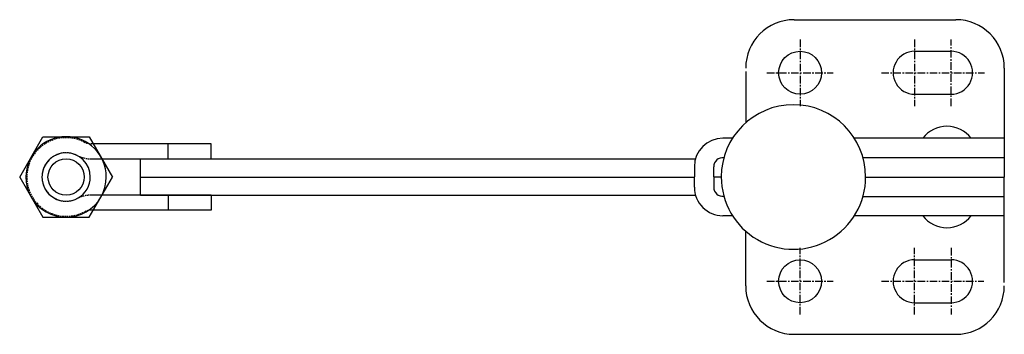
# Model space of a CAD drawing. Extents: x 151 to 314, y 271 to 323.
import ezdxf

# ---------------------------------------------------------------- set-up
doc = ezdxf.new("R2010")
doc.units = 0
doc.linetypes.add('CENTER', pattern=[2, 1.25, -0.25, 0.25, -0.25])
doc.linetypes.add('HIDDEN', pattern=[0.375, 0.25, -0.125])
doc.layers.get('0').update_dxf_attribs({"linetype": 'CONTINUOUS'})
doc.layers.add('BRAUER-1', color=1, linetype='CENTER')
doc.layers.add('BRAUER-2', color=4, linetype='HIDDEN')

# ---------------------------------------------------------------- blocks, each defined once
blk = doc.blocks.new('V3002AP_SP')
for p, q in [((-31.68, 0), (-27.84, 6.651086)), ((-27.84, 6.651086), (-20.16, 6.651086)), ((-20.16, 6.651086), (-16.32, 0)), ((0, 5.5), (-19.876894, 5.5)), ((-7.093146, 3), (-7.093146, 5.5)), ((0, 3), (0, 5.5)), ((-19.876894, 3), (0, 3)), ((-31.68, 0), (-27.84, -6.651075)), ((-20.16, -6.651075), (-16.32, 0)), ((0, -3), (-19.876894, -3)), ((-7.093146, -3), (-7.093146, -5.5)), ((0, -3), (0, -5.5)), ((0, -5.5), (-19.876894, -5.5)), ((-27.84, -6.651075), (-20.16, -6.651075))]:
    blk.add_line(p, q)
blk.add_circle((-24, 0), 3)
for radius, start, end in [(6.651075, 0, 179.99999), (4, 0, 179.99999), (6.651075, 179.99998, 0), (4, 179.99998, 0)]:
    blk.add_arc((-24, 0), radius, start, end)
at = {"layer": 'BRAUER-2'}
for centre, radius, start, end in [((-24, 0), 6.5, 62.733935, 297.26604), ((-19.876894, 8), 2.5, 242.733981, 270), ((-24, 0), 4, 62.733935, 297.266039), ((-19.876894, 8), 5, 242.733963, 270), ((-19.876895, -8), 5, 89.999989, 117.266054), ((-19.876895, -8), 2.5, 89.999977, 117.266054)]:
    blk.add_arc(centre, radius, start, end, dxfattribs=at)

msp = doc.modelspace()

# ---------------------------------------------------------------- linework, layer by layer
for p, q in [((279.100001, 323.45), (305.900001, 323.45)), ((299.050001, 318.23), (305.100001, 318.23)), ((271.100001, 314.900001), (271.1, 306.416807)), ((313.900001, 315.454427), (313.9, 297.449999)), ((299.050001, 311.13), (305.100001, 311.13)), ((268.907747, 303.850001), (267.3, 303.850001)), ((313.9, 303.849999), (289.092277, 303.85)), ((170.9, 300.449999), (262.845787, 300.449996)), ((170.9, 294.449999), (170.9, 300.449999)), ((290.514082, 300.65), (313.9, 300.649999)), ((262.6, 299.150001), (262.6, 297.450001)), ((265.8, 297.450001), (265.8, 299.150001)), ((170.9, 297.449999), (262.6, 297.449997)), ((262.6, 295.750001), (262.6, 297.450001)), ((265.8, 297.450001), (265.8, 295.750001)), ((265.8, 297.450001), (267.049539, 297.450001)), ((290.950485, 297.45), (313.9, 297.449999)), ((313.9, 279.999999), (313.9, 297.449999)), ((170.9, 294.449999), (262.84579, 294.449996)), ((290.514082, 294.25), (313.9, 294.249999)), ((268.907747, 291.050001), (267.3, 291.050001)), ((313.9, 291.049999), (289.092277, 291.05)), ((271.1, 279.45), (271.1, 288.483194)), ((299.05, 283.77), (305.1, 283.77)), ((299.05, 276.67), (305.1, 276.67)), ((279.1, 271.45), (305.9, 271.45))]:
    msp.add_line(p, q)
for centre in [(280.100001, 314.68), (280.1, 280.22)]:
    msp.add_circle(centre, 3.55)
for centre, radius, start, end in [((279.100002, 315.45), 8, 89.999999, 179.999993), ((305.900002, 315.45), 8, 359.999993, 90.000009), ((299.050001, 314.68), 3.55, 90, 270.000008), ((305.100001, 314.68), 3.55, 270, 90.000008), ((280.100001, 314.68), 3.55, 0, 0.000009), ((279.000012, 297.45), 11.950473, 0, 179.999998), ((304.4, 300.85), 5, 36.869898, 143.130101), ((267.3, 299.150001), 4.7, 90, 179.999999), ((267.3, 299.150001), 1.5, 82.998632, 180), ((279.000012, 297.45), 11.950473, 179.999989, 0), ((267.3, 295.750001), 4.7, 179.999999, 270), ((267.3, 295.750001), 1.5, 180, 277.001348), ((304.4, 294.05), 5, 216.869896, 323.130102), ((299.05, 280.22), 3.55, 89.99999, 270), ((305.1, 280.22), 3.55, 269.999989, 90), ((279.1, 279.45), 8, 179.999993, 269.999998), ((305.9, 279.45), 8, 269.999998, 359.999993)]:
    msp.add_arc(centre, radius, start, end)
at = {"layer": 'BRAUER-1'}
for p, q in [((280.100001, 320.18), (280.100001, 309.18)), ((299.050001, 320.18), (299.050001, 309.18)), ((305.100001, 309.18), (305.100001, 320.18)), ((274.600001, 314.68), (285.600001, 314.68)), ((293.550001, 314.68), (310.600001, 314.68)), ((280.1, 274.72), (280.1, 285.72)), ((299.05, 274.72), (299.05, 285.72)), ((305.1, 285.72), (305.1, 274.72)), ((274.6, 280.22), (285.6, 280.22)), ((293.55, 280.22), (310.5, 280.22))]:
    msp.add_line(p, q, dxfattribs=at)

# ---------------------------------------------------------------- block references
msp.add_blockref('V3002AP_SP', (182.609862, 297.449999))

doc.saveas('drawing.dxf')
